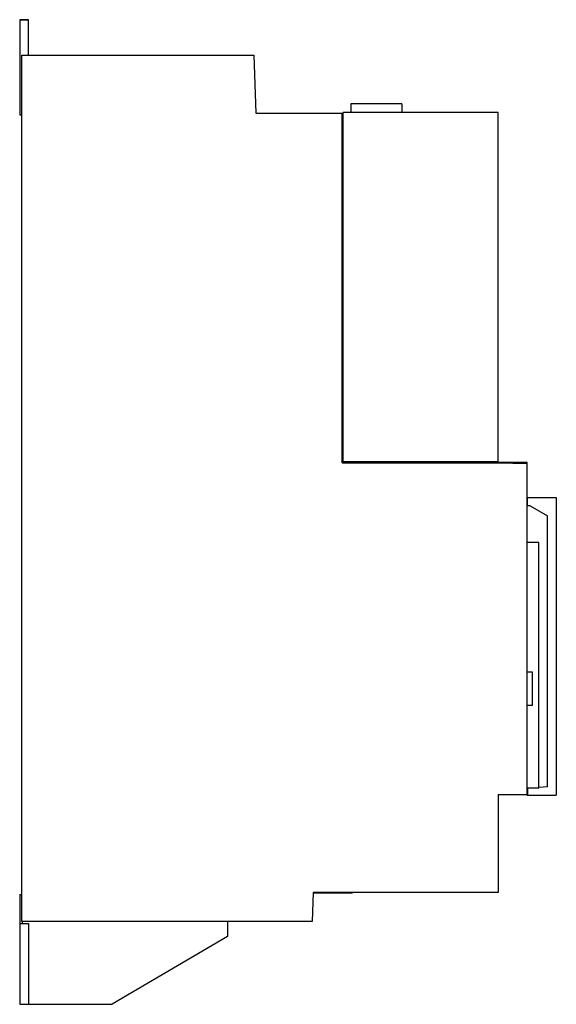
# Model space of a CAD drawing. Header units: millimetres. Extents: x 55 to 240, y 33 to 374.
import ezdxf

# ---------------------------------------------------------------- set-up
doc = ezdxf.new("R2010")
doc.units = ezdxf.units.MM
doc.header["$LTSCALE"] = 26.473638
doc.layers.get('0').update_dxf_attribs({"linetype": 'CONTINUOUS'})

msp = doc.modelspace()

# ---------------------------------------------------------------- linework, layer by layer
at = {"color": 7, "linetype": 'Continuous'}
for p, q in [((57.66, 374.07), (54.66, 374.07)), ((54.66, 374.06), (54.66, 341.06)), ((54.66, 374.06), (57.66, 374.06)), ((57.66, 361.76), (57.66, 374.06)), ((55.36, 61.76), (55.36, 361.76)), ((55.36, 361.76), (135.71, 361.76)), ((135.71, 361.76), (136.41, 341.75)), ((169.31, 344.95), (169.31, 341.95)), ((187.01, 344.95), (169.31, 344.95)), ((187.01, 344.95), (187.01, 341.95)), ((54.66, 341.06), (55.36, 341.06)), ((136.41, 341.75), (166.66, 341.75)), ((166.36, 220.56), (166.36, 341.75)), ((166.66, 220.95), (166.66, 341.95)), ((220.36, 341.95), (166.66, 341.95)), ((220.36, 220.55), (220.36, 341.95)), ((166.66, 338.76), (166.36, 338.76)), ((166.66, 303.56), (166.36, 303.56)), ((166.66, 296.56), (166.36, 296.56)), ((166.66, 258.56), (166.36, 258.56)), ((166.66, 251.56), (166.36, 251.56)), ((166.66, 234.81), (166.36, 234.81)), ((166.36, 234.11), (166.66, 234.11)), ((166.36, 228.51), (166.66, 228.51)), ((166.66, 227.76), (166.36, 227.76)), ((166.36, 220.56), (220.36, 220.55)), ((220.36, 220.95), (166.66, 220.95)), ((169.27, 220.56), (169.27, 220.95)), ((214.36, 220.95), (214.36, 220.56)), ((230.36, 220.76), (220.36, 220.76)), ((220.36, 220.55), (230.36, 220.38)), ((230.36, 105.46), (230.36, 220.76)), ((230.36, 208.61), (240.46, 208.61)), ((230.46, 205.72), (230.46, 208.61)), ((240.46, 208.61), (240.46, 105.46)), ((231.46, 205.72), (230.46, 205.72)), ((231.46, 205.72), (237.46, 202.22)), ((237.46, 108.32), (237.46, 202.22)), ((234.46, 192.96), (230.36, 192.96)), ((234.46, 107.96), (234.46, 192.96)), ((232.16, 148.08), (230.36, 148.08)), ((232.16, 136.54), (232.16, 148.08)), ((232.16, 136.54), (230.36, 136.54)), ((220.36, 105.74), (230.36, 105.74)), ((220.36, 105.74), (220.36, 71.76)), ((234.46, 107.96), (230.36, 107.96)), ((230.46, 107.96), (230.46, 105.46)), ((237.46, 108.32), (234.46, 108.17)), ((230.36, 105.46), (240.46, 105.46)), ((156.26, 71.76), (155.91, 61.76)), ((220.36, 71.76), (156.26, 71.76)), ((156.26, 71.66), (169.86, 71.66)), ((159.91, 71.66), (159.91, 71.76)), ((163.86, 71.66), (163.86, 71.76)), ((169.86, 71.66), (169.86, 71.76)), ((54.66, 71.06), (55.36, 71.06)), ((54.66, 71.06), (54.66, 33.06)), ((155.91, 61.76), (55.36, 61.76)), ((55.49, 61.76), (55.49, 61.06)), ((126.66, 61.76), (126.66, 56.56)), ((54.66, 61.06), (57.66, 61.06)), ((57.66, 61.06), (57.66, 33.06)), ((126.66, 56.56), (86.66, 33.06)), ((54.66, 33.06), (86.66, 33.06))]:
    msp.add_line(p, q, dxfattribs=at)

doc.saveas('drawing.dxf')
